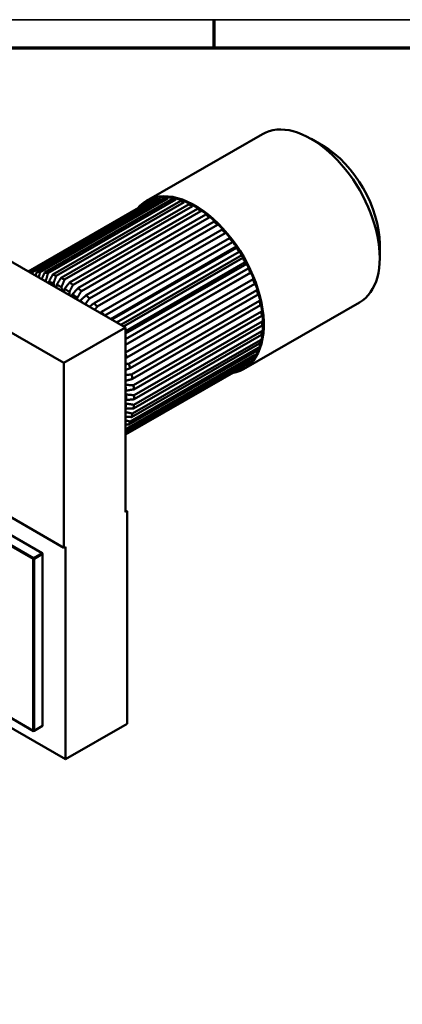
# Model space of a CAD drawing. Header units: millimetres. Extents: x 12 to 1472, y 12 to 1039.
# Tile 6 of 11: x 285 to 454, y 602 to 1038. Entities that reach past the tile are written whole.
import ezdxf

# ---------------------------------------------------------------- set-up
doc = ezdxf.new("R2010")
doc.units = ezdxf.units.MM
doc.header["$LTSCALE"] = 2.5
doc.layers.get('0').update_dxf_attribs({"lineweight": 25})
for name, color, linetype, lineweight in [('Bemaßung (ISO)', 7, 'Continuous', 25), ('Rahmen (ISO)', 7, 'Continuous', 70), ('Sichtbar (ISO)', 7, 'Continuous', 50)]:
    doc.layers.add(name, color=color, linetype=linetype, lineweight=lineweight)
doc.styles.add('Notiztext (DIN)', font='isocpeur.ttf')
doc.dimstyles.new('Standard (DIN)', dxfattribs={"dimscale": 2.5, "dimtxt": 3.5, "dimasz": 2.5, "dimexe": 3.175, "dimexo": 0.8, "dimgap": 0.8, "dimtad": 1, "dimdec": 3, "dimrnd": 1e-08, "dimtxsty": 'Notiztext (DIN)', "dimcen": 0.09, "dimdle": 10, "dimclrd": 256, "dimclre": 256, "dimclrt": 256, "dimazin": 2, "dimtfac": 0.571429, "dimtdec": 3, "dimtmove": 0, "dimatfit": 3, "dimfxl": 1, "dimtolj": 1, "dimlwd": -1, "dimlwe": -1, "dimarcsym": 0})

# ---------------------------------------------------------------- blocks, each defined once
blk = doc.blocks.new('Ränder Hagen+Goebel Rahmen')
at = {"layer": 'Rahmen (ISO)', "linetype": 'Continuous', "lineweight": 35}
blk.add_line((5, 415), (589, 415), dxfattribs=at)
at = {"layer": 'Rahmen (ISO)'}
for p, q in [((148.5, 410), (148.5, 415)), ((10, 410), (584, 410))]:
    blk.add_line(p, q, dxfattribs=at)
blk = doc.blocks.new('*D25')
at = {"layer": 'Bemaßung (ISO)'}
for p, q in [((1067.57, 633.88), (1067.57, 261.76)), ((140.77, 487.7), (140.77, 261.76)), ((147.02, 269.7), (1061.32, 269.7))]:
    blk.add_line(p, q, dxfattribs=at)
for points in [[(147.02, 270.74), (147.02, 268.66), (140.77, 269.7)], [(1061.32, 270.74), (1061.32, 268.66), (1067.57, 269.7)]]:
    blk.add_solid(points, dxfattribs=at)
at = {"layer": 'Defpoints', "color": 0}
for p in [(1067.57, 635.88), (140.77, 489.7), (1067.57, 269.7)]:
    blk.add_point(p, dxfattribs=at)
at = {"layer": 'Bemaßung (ISO)', "insert": (588.74, 280.46), "char_height": 8.75, "attachment_point": 1, "style": 'Notiztext (DIN)'}
blk.add_mtext('\\A1;ca. 927', dxfattribs=at)

msp = doc.modelspace()

# ---------------------------------------------------------------- linework, layer by layer
at = {"layer": 'Sichtbar (ISO)'}
for p, q in [((341.3318, 957.3883), (392.597, 986.91)), ((419.4558, 981.6676), (414.173, 984.7334)), ((290.9663, 925.7951), (347.5348, 958.3708)), ((349.4502, 958.4852), (292.8816, 925.9096)), ((294.2801, 925.8651), (350.8487, 958.4408)), ((346.0865, 958.6283), (346.2298, 958.1647)), ((347.5348, 958.3708), (347.2976, 958.8195)), ((349.3493, 958.9421), (349.4502, 958.4852)), ((350.8487, 958.4408), (350.6472, 958.9009)), ((352.8241, 958.6438), (352.8809, 958.2008)), ((354.3509, 957.9065), (354.1883, 958.3707)), ((289.0202, 926.1088), (341.6772, 956.432)), ((343.2706, 957.2444), (289.1115, 926.0562)), ((289.3134, 925.9399), (344.4615, 957.6976)), ((346.2298, 958.1647), (289.7919, 925.6643)), ((352.8809, 958.2008), (296.3124, 925.6251)), ((297.7824, 925.3308), (354.3509, 957.9065)), ((356.468, 957.3158), (299.8994, 924.7402)), ((301.4177, 924.2007), (357.9862, 956.7764)), ((360.1547, 955.8443), (303.5862, 923.2687)), ((305.1287, 922.4926), (361.6973, 955.0683)), ((338.906, 954.9672), (340.5376, 955.9068)), ((338.9812, 954.8794), (338.906, 954.9672)), ((340.3984, 956.1936), (340.5873, 955.8043)), ((341.3804, 956.8371), (341.7841, 957.0696)), ((341.6772, 956.432), (341.3804, 956.8371)), ((343.0871, 957.7073), (343.2706, 957.2444)), ((344.4615, 957.6976), (344.1923, 958.128)), ((356.4561, 957.738), (356.468, 957.3158)), ((357.9862, 956.7764), (357.8651, 957.2373)), ((360.1879, 956.239), (360.1547, 955.8443)), ((361.6973, 955.0683), (361.6195, 955.5187)), ((363.9608, 954.1704), (363.883, 953.8096)), ((363.883, 953.8096), (307.3145, 921.2339)), ((308.857, 920.2334), (365.4256, 952.8091)), ((367.5941, 951.2436), (311.0256, 918.6679)), ((312.5438, 917.4588), (369.1123, 950.0344)), ((365.4256, 952.8091), (365.3924, 953.2419)), ((367.7152, 951.565), (367.5941, 951.2436)), ((369.1123, 950.0344), (369.1242, 950.4428)), ((371.2294, 948.1868), (314.6609, 915.6111)), ((316.1308, 914.2124), (372.6994, 946.7881)), ((371.392, 948.4637), (371.2294, 948.1868)), ((372.6994, 946.7881), (372.7562, 947.1656)), ((262.7345, 941.2457), (332.031, 901.3405)), ((374.7316, 944.6875), (318.1631, 912.1118)), ((319.5616, 910.5456), (376.1301, 943.1213)), ((374.9331, 944.9155), (374.7316, 944.6875)), ((376.1301, 943.1213), (376.231, 943.462)), ((378.2827, 940.9764), (378.0455, 940.8008)), ((378.0455, 940.8008), (321.477, 908.2252)), ((322.9126, 906.5914), (379.3505, 939.0918)), ((325.5477, 905.074), (381.1337, 937.0838)), ((381.1188, 936.5881), (325.9707, 904.8304)), ((379.3505, 939.0918), (379.4938, 939.3903)), ((381.388, 936.7084), (381.1188, 936.5881)), ((444.461, 938.2454), (444.461, 932.1375)), ((328.1506, 903.5751), (382.3097, 934.7632)), ((329.9312, 902.5497), (383.4908, 933.3926)), ((382.3097, 934.7632), (382.4932, 935.0148)), ((383.9031, 932.1157), (331.246, 901.7925)), ((332.031, 899.7233), (384.9611, 930.2038)), ((332.031, 898.689), (385.6298, 929.5546)), ((384.1999, 932.1789), (383.9031, 932.1157)), ((384.9611, 930.2038), (385.1819, 930.4045)), ((304.8074, 885.6634), (235.5109, 925.5686)), ((290.8358, 925.0632), (290.9663, 925.7951)), ((386.3544, 927.4543), (332.031, 896.1715)), ((332.031, 893.6779), (387.518, 925.6308)), ((332.031, 893.6795), (387.2628, 925.4854)), ((386.6743, 927.4593), (386.3544, 927.4543)), ((387.2628, 925.4854), (387.5174, 925.6321)), ((296.9939, 921.517), (296.8286, 921.989)), ((298.1913, 921.6088), (298.2137, 920.8145)), ((300.6394, 919.4177), (300.2564, 920.8751)), ((301.6522, 920.2751), (301.5366, 918.901)), ((304.0559, 917.4503), (303.7504, 919.2195)), ((388.434, 922.6772), (332.031, 890.1969)), ((332.6101, 888.1068), (389.1786, 920.6825)), ((388.7719, 922.624), (388.434, 922.6772)), ((389.1786, 920.6825), (389.463, 920.7728)), ((305.1573, 918.4093), (304.8518, 916.9919)), ((307.3711, 915.5412), (307.2555, 917.0484)), ((308.6513, 916.0408), (308.2683, 915.0245)), ((390.1093, 917.8599), (333.5407, 885.2843)), ((334.1097, 883.2951), (390.6782, 915.8707)), ((390.4599, 917.7494), (390.1093, 917.8599)), ((390.6782, 915.8707), (390.9879, 915.9033)), ((310.6939, 913.6277), (310.7164, 914.3961)), ((312.0791, 913.2068), (311.9138, 912.9252)), ((391.3537, 913.0783), (334.7851, 880.5027)), ((335.1695, 878.5505), (391.7381, 911.1261)), ((384.2485, 882.8621), (435.5138, 912.3838)), ((391.7114, 912.9122), (391.3537, 913.0783)), ((391.7381, 911.1261), (392.0681, 911.1004)), ((321.477, 908.2252), (320.8142, 907.7998)), ((392.1476, 908.4079), (335.5791, 875.8323)), ((335.7728, 873.9478), (392.3413, 906.5234)), ((392.5068, 908.1887), (392.1476, 908.4079)), ((392.3413, 906.5234), (392.6866, 906.4398)), ((392.4786, 903.9223), (335.91, 871.3466)), ((335.91, 869.5596), (392.4786, 902.1353)), ((392.8336, 903.6535), (392.4786, 903.9223)), ((392.4786, 902.1353), (392.8336, 901.9951)), ((332.031, 901.3405), (304.8074, 885.6634)), ((332.031, 901.3405), (332.031, 819.5858)), ((335.5791, 865.4551), (392.1476, 898.0308)), ((392.3413, 899.6921), (335.7728, 867.1165)), ((392.1476, 898.0308), (392.5068, 897.8362)), ((392.6866, 899.3781), (392.3413, 899.6921)), ((334.7851, 861.6991), (391.3537, 894.2747)), ((391.7381, 895.7843), (335.1695, 863.2086)), ((391.3537, 894.2747), (391.7114, 894.0289)), ((392.0681, 895.4298), (391.7381, 895.7843)), ((389.1786, 889.1757), (332.6101, 856.6)), ((333.5407, 858.3507), (390.1093, 890.9264)), ((390.6782, 892.2603), (334.1097, 859.6846)), ((389.463, 888.7579), (389.1786, 889.1757)), ((390.1093, 890.9264), (390.4599, 890.6332)), ((390.9879, 891.8711), (390.6782, 892.2603)), ((304.8074, 885.6634), (304.8074, 803.9087)), ((332.031, 887.84), (332.6101, 888.1068)), ((332.031, 855.5582), (388.434, 888.0385)), ((387.2628, 886.5792), (332.031, 854.7733)), ((332.031, 854.3739), (386.3544, 885.6567)), ((384.9611, 884.5118), (332.031, 854.0314)), ((385.1819, 884.0568), (384.9611, 884.5118)), ((386.3544, 885.6567), (386.6743, 885.2832)), ((387.5174, 886.1393), (387.2628, 886.5792)), ((388.434, 888.0385), (388.7719, 887.7025)), ((332.031, 853.9473), (383.9031, 883.8184)), ((381.2741, 882.3045), (381.388, 882.1224)), ((382.4932, 882.5431), (382.3437, 882.9204)), ((382.4932, 882.5431), (384.1419, 883.4925)), ((383.9031, 883.8184), (384.1999, 883.4133)), ((332.031, 873.4078), (332.2764, 873.3484)), ((332.3648, 871.674), (332.031, 871.9267)), ((332.031, 869.3751), (332.3648, 869.2434)), ((332.2764, 867.6708), (332.031, 867.894)), ((332.6101, 856.6), (332.031, 856.7946)), ((304.8074, 803.9087), (235.5109, 843.8139)), ((246.1175, 829.7325), (295.2615, 801.4324)), ((242.1224, 827.2275), (291.2663, 798.9274)), ((291.4431, 799.2336), (242.2992, 827.5337)), ((332.7381, 819.993), (332.031, 820.4002)), ((332.7381, 819.993), (332.031, 819.5858)), ((332.7381, 725.975), (332.7381, 819.993)), ((304.8074, 803.9087), (305.5145, 804.3159)), ((305.5145, 804.3159), (305.5145, 710.298)), ((291.2663, 798.9274), (291.4431, 799.2336)), ((291.2663, 798.9274), (291.6199, 798.9274)), ((291.2663, 798.9274), (291.2663, 722.8955)), ((295.2615, 801.4324), (291.4431, 799.2336)), ((291.6199, 798.9274), (291.4431, 799.2336)), ((291.6199, 798.9274), (295.4382, 801.1262)), ((291.6199, 722.8955), (291.6199, 798.9274)), ((295.4382, 801.3298), (295.2615, 801.4324)), ((295.4382, 801.1262), (295.2615, 801.4324)), ((295.4382, 801.1262), (295.4382, 801.3298)), ((295.4382, 801.1262), (295.4382, 725.0944)), ((305.5145, 710.298), (259.8595, 736.589)), ((263.6726, 738.7849), (291.4431, 722.7929)), ((291.2663, 722.8955), (263.6733, 738.7853)), ((291.4431, 722.7929), (295.2615, 724.9918)), ((295.4382, 725.0944), (291.6199, 722.8955)), ((295.2615, 724.9918), (295.4382, 725.0944)), ((305.5145, 710.298), (332.7381, 725.975)), ((291.2663, 722.8955), (291.6199, 722.8955)), ((291.2663, 722.8955), (291.4431, 722.7929)), ((291.4431, 722.7929), (291.6199, 722.8955))]:
    msp.add_line(p, q, dxfattribs=at)
at = {"layer": 'Sichtbar (ISO)', "flags": 128}
for points in [[(292.8816, 925.9096), (292.8548, 925.8394), (292.828, 925.7693), (292.8012, 925.6994), (292.7745, 925.6295), (292.7478, 925.5597), (292.7212, 925.4899), (292.6945, 925.4203), (292.6679, 925.3508), (292.6414, 925.2814), (292.6149, 925.212), (292.5884, 925.1427), (292.562, 925.0736), (292.5355, 925.0045), (292.5092, 924.9355), (292.4828, 924.8666), (292.4565, 924.7978), (292.4303, 924.729), (292.404, 924.6604), (292.3778, 924.5918), (292.3517, 924.5234), (292.3255, 924.455), (292.2994, 924.3867), (292.2734, 924.3185), (292.2474, 924.2504)], [(293.7173, 923.4039), (293.7402, 923.5042), (293.7632, 923.6047), (293.7862, 923.7054), (293.8092, 923.8063), (293.8323, 923.9074), (293.8554, 924.0087), (293.8786, 924.1101), (293.9019, 924.2118), (293.9251, 924.3137), (293.9485, 924.4157), (293.9719, 924.518), (293.9953, 924.6204), (294.0188, 924.723), (294.0423, 924.8259), (294.0658, 924.9289), (294.0895, 925.0321), (294.1131, 925.1355), (294.1368, 925.2392), (294.1606, 925.343), (294.1844, 925.447), (294.2083, 925.5512), (294.2322, 925.6557), (294.2561, 925.7603), (294.2801, 925.8651)], [(296.3124, 925.6251), (296.2547, 925.4993), (296.1971, 925.3737), (296.1396, 925.2485), (296.0823, 925.1236), (296.0252, 924.9989), (295.9681, 924.8746), (295.9112, 924.7505), (295.8545, 924.6268), (295.7979, 924.5033), (295.7414, 924.3801), (295.685, 924.2572), (295.6288, 924.1346), (295.5728, 924.0123), (295.5168, 923.8902), (295.461, 923.7685), (295.4054, 923.647), (295.3498, 923.5259), (295.2944, 923.405), (295.2392, 923.2844), (295.184, 923.164), (295.129, 923.044), (295.0742, 922.9242), (295.0194, 922.8047), (294.9648, 922.6855)], [(296.8286, 921.989), (296.8671, 922.1242), (296.9057, 922.2597), (296.9444, 922.3955), (296.9833, 922.5317), (297.0222, 922.6683), (297.0612, 922.8052), (297.1004, 922.9424), (297.1396, 923.08), (297.179, 923.218), (297.2184, 923.3563), (297.258, 923.495), (297.2977, 923.634), (297.3375, 923.7734), (297.3774, 923.9131), (297.4174, 924.0533), (297.4575, 924.1937), (297.4977, 924.3346), (297.538, 924.4758), (297.5785, 924.6174), (297.619, 924.7593), (297.6597, 924.9016), (297.7005, 925.0443), (297.7414, 925.1874), (297.7824, 925.3308)], [(299.8994, 924.7402), (299.8261, 924.6057), (299.7529, 924.4717), (299.6799, 924.338), (299.6071, 924.2046), (299.5345, 924.0716), (299.4621, 923.9389), (299.3899, 923.8066), (299.3179, 923.6747), (299.2461, 923.543), (299.1745, 923.4117), (299.103, 923.2808), (299.0318, 923.1502), (298.9607, 923.0199), (298.8899, 922.89), (298.8192, 922.7604), (298.7487, 922.6311), (298.6784, 922.5022), (298.6082, 922.3735), (298.5383, 922.2453), (298.4685, 922.1173), (298.399, 921.9897), (298.3296, 921.8624), (298.2604, 921.7354), (298.1913, 921.6088)], [(300.2564, 920.8751), (300.3033, 921.0096), (300.3503, 921.1444), (300.3975, 921.2796), (300.4448, 921.4152), (300.4922, 921.551), (300.5397, 921.6873), (300.5874, 921.8239), (300.6352, 921.9608), (300.6831, 922.0981), (300.7311, 922.2357), (300.7793, 922.3737), (300.8276, 922.5121), (300.8761, 922.6508), (300.9246, 922.7899), (300.9733, 922.9293), (301.0222, 923.0691), (301.0712, 923.2093), (301.1202, 923.3498), (301.1695, 923.4907), (301.2189, 923.632), (301.2684, 923.7736), (301.318, 923.9156), (301.3678, 924.058), (301.4177, 924.2007)], [(303.5862, 923.2687), (303.5031, 923.1402), (303.4203, 923.012), (303.3377, 922.8842), (303.2553, 922.7567), (303.1731, 922.6296), (303.0911, 922.5027), (303.0094, 922.3762), (302.9278, 922.2501), (302.8465, 922.1242), (302.7654, 921.9987), (302.6845, 921.8735), (302.6039, 921.7487), (302.5234, 921.6241), (302.4432, 921.4999), (302.3631, 921.376), (302.2833, 921.2524), (302.2037, 921.1292), (302.1243, 921.0062), (302.0451, 920.8836), (301.9661, 920.7613), (301.8873, 920.6393), (301.8088, 920.5176), (301.7304, 920.3962), (301.6522, 920.2751)], [(303.7504, 919.2195), (303.8061, 919.3519), (303.8619, 919.4846), (303.9179, 919.6177), (303.974, 919.7511), (304.0303, 919.8848), (304.0867, 920.0189), (304.1433, 920.1533), (304.2001, 920.2881), (304.2569, 920.4232), (304.314, 920.5587), (304.3712, 920.6945), (304.4285, 920.8307), (304.486, 920.9672), (304.5436, 921.1041), (304.6014, 921.2413), (304.6594, 921.3789), (304.7175, 921.5168), (304.7758, 921.6551), (304.8342, 921.7938), (304.8928, 921.9328), (304.9515, 922.0722), (305.0105, 922.212), (305.0695, 922.3521), (305.1287, 922.4926)], [(307.3145, 921.2339), (307.2218, 921.1127), (307.1294, 920.9917), (307.0373, 920.8711), (306.9454, 920.7508), (306.8537, 920.6308), (306.7623, 920.5112), (306.6711, 920.3918), (306.5802, 920.2728), (306.4895, 920.154), (306.3991, 920.0356), (306.3088, 919.9175), (306.2189, 919.7997), (306.1291, 919.6822), (306.0396, 919.5649), (305.9503, 919.448), (305.8613, 919.3314), (305.7725, 919.2151), (305.6839, 919.0991), (305.5956, 918.9834), (305.5075, 918.868), (305.4196, 918.7529), (305.3319, 918.6381), (305.2445, 918.5235), (305.1573, 918.4093)], [(307.2555, 917.0484), (307.3202, 917.1773), (307.3851, 917.3064), (307.4501, 917.4359), (307.5154, 917.5657), (307.5808, 917.6958), (307.6463, 917.8263), (307.7121, 917.9571), (307.778, 918.0882), (307.8441, 918.2197), (307.9104, 918.3515), (307.9769, 918.4837), (308.0435, 918.6162), (308.1103, 918.7491), (308.1773, 918.8822), (308.2444, 919.0158), (308.3118, 919.1497), (308.3793, 919.2839), (308.447, 919.4185), (308.5149, 919.5534), (308.5829, 919.6887), (308.6512, 919.8243), (308.7196, 919.9603), (308.7882, 920.0967), (308.857, 920.2334)], [(311.0256, 918.6679), (310.9236, 918.5551), (310.8219, 918.4427), (310.7205, 918.3305), (310.6193, 918.2186), (310.5185, 918.107), (310.4179, 917.9957), (310.3175, 917.8847), (310.2174, 917.7739), (310.1176, 917.6635), (310.0181, 917.5533), (309.9188, 917.4435), (309.8197, 917.3339), (309.721, 917.2246), (309.6224, 917.1156), (309.5242, 917.0069), (309.4262, 916.8984), (309.3284, 916.7902), (309.2309, 916.6823), (309.1337, 916.5747), (309.0367, 916.4674), (308.94, 916.3603), (308.8435, 916.2535), (308.7473, 916.147), (308.6513, 916.0408)], [(310.7164, 914.3961), (310.7902, 914.52), (310.8643, 914.6442), (310.9385, 914.7687), (311.013, 914.8935), (311.0876, 915.0186), (311.1624, 915.1441), (311.2375, 915.2699), (311.3127, 915.396), (311.3881, 915.5224), (311.4637, 915.6492), (311.5395, 915.7762), (311.6156, 915.9037), (311.6918, 916.0314), (311.7682, 916.1595), (311.8448, 916.2879), (311.9217, 916.4166), (311.9987, 916.5457), (312.076, 916.6751), (312.1534, 916.8049), (312.2311, 916.935), (312.3089, 917.0654), (312.387, 917.1962), (312.4653, 917.3273), (312.5438, 917.4588)], [(314.6609, 915.6111), (314.55, 915.5079), (314.4394, 915.405), (314.3292, 915.3023), (314.2192, 915.1999), (314.1095, 915.0978), (314.0001, 914.9959), (313.891, 914.8943), (313.7821, 914.793), (313.6736, 914.6919), (313.5653, 914.5911), (313.4574, 914.4905), (313.3497, 914.3903), (313.2423, 914.2902), (313.1351, 914.1905), (313.0283, 914.091), (312.9217, 913.9917), (312.8154, 913.8927), (312.7094, 913.794), (312.6037, 913.6955), (312.4982, 913.5973), (312.393, 913.4993), (312.2881, 913.4015), (312.1835, 913.3041), (312.0791, 913.2068)], [(314.2663, 911.5705), (314.3418, 911.6777), (314.4176, 911.7851), (314.4935, 911.8927), (314.5697, 912.0006), (314.646, 912.1087), (314.7224, 912.2171), (314.7991, 912.3258), (314.8759, 912.4347), (314.953, 912.5438), (315.0302, 912.6533), (315.1076, 912.7629), (315.1852, 912.8729), (315.2629, 912.983), (315.3409, 913.0935), (315.419, 913.2042), (315.4974, 913.3152), (315.5759, 913.4264), (315.6546, 913.5379), (315.7335, 913.6497), (315.8126, 913.7617), (315.8918, 913.874), (315.9713, 913.9865), (316.051, 914.0993), (316.1308, 914.2124)], [(318.1631, 912.1118), (318.0754, 912.0437), (317.9879, 911.9756), (317.9006, 911.9077), (317.8135, 911.8399), (317.7265, 911.7723), (317.6397, 911.7048), (317.553, 911.6374), (317.4666, 911.5701), (317.3803, 911.503), (317.2941, 911.436), (317.2081, 911.3691), (317.1223, 911.3024), (317.0367, 911.2358), (316.9512, 911.1693), (316.8659, 911.103), (316.7808, 911.0367), (316.6958, 910.9706), (316.611, 910.9046), (316.5263, 910.8388), (316.4418, 910.7731), (316.3575, 910.7075), (316.2733, 910.642), (316.1893, 910.5766), (316.1054, 910.5114)], [(318.4204, 909.1783), (318.4673, 909.2344), (318.5142, 909.2906), (318.5611, 909.3469), (318.6081, 909.4033), (318.6552, 909.4597), (318.7024, 909.5162), (318.7496, 909.5727), (318.7968, 909.6294), (318.8442, 909.6861), (318.8916, 909.7429), (318.939, 909.7997), (318.9865, 909.8567), (319.0341, 909.9137), (319.0817, 909.9707), (319.1294, 910.0279), (319.1772, 910.0851), (319.225, 910.1424), (319.2729, 910.1998), (319.3209, 910.2572), (319.3689, 910.3148), (319.417, 910.3724), (319.4651, 910.43), (319.5133, 910.4878), (319.5616, 910.5456)], [(333.5407, 885.2843), (333.477, 885.2758), (333.4134, 885.2674), (333.3498, 885.259), (333.2863, 885.2507), (333.2229, 885.2423), (333.1595, 885.2339), (333.0962, 885.2256), (333.033, 885.2172), (332.9699, 885.2089), (332.9068, 885.2005), (332.8438, 885.1922), (332.7809, 885.1839), (332.718, 885.1756), (332.6552, 885.1673), (332.5925, 885.159), (332.5298, 885.1508), (332.4672, 885.1425), (332.4047, 885.1343), (332.3422, 885.126), (332.2799, 885.1178), (332.2175, 885.1096), (332.1553, 885.1014), (332.0931, 885.0932), (332.031, 885.085)], [(332.031, 882.5551), (332.116, 882.5853), (332.2012, 882.6156), (332.2864, 882.646), (332.3719, 882.6764), (332.4574, 882.7069), (332.5431, 882.7374), (332.629, 882.7679), (332.7149, 882.7985), (332.8011, 882.8292), (332.8873, 882.8599), (332.9737, 882.8906), (333.0602, 882.9214), (333.1469, 882.9523), (333.2337, 882.9832), (333.3207, 883.0142), (333.4078, 883.0452), (333.495, 883.0762), (333.5824, 883.1073), (333.6699, 883.1385), (333.7576, 883.1697), (333.8454, 883.201), (333.9334, 883.2323), (334.0215, 883.2637), (334.1097, 883.2951)], [(334.7851, 880.5027), (334.6677, 880.4965), (334.5505, 880.4904), (334.4335, 880.4842), (334.3168, 880.4781), (334.2003, 880.472), (334.0841, 880.4659), (333.9681, 880.4598), (333.8523, 880.4537), (333.7367, 880.4477), (333.6214, 880.4416), (333.5063, 880.4356), (333.3915, 880.4296), (333.2769, 880.4236), (333.1625, 880.4176), (333.0483, 880.4116), (332.9344, 880.4057), (332.8207, 880.3997), (332.7072, 880.3938), (332.5939, 880.3879), (332.4809, 880.382), (332.3681, 880.3761), (332.2555, 880.3702), (332.1431, 880.3644), (332.031, 880.3585)], [(332.031, 877.7345), (332.1582, 877.7675), (332.2858, 877.8006), (332.4136, 877.8339), (332.5417, 877.8672), (332.6702, 877.9005), (332.7989, 877.934), (332.9279, 877.9676), (333.0573, 878.0012), (333.187, 878.0349), (333.3169, 878.0687), (333.4472, 878.1025), (333.5778, 878.1365), (333.7087, 878.1705), (333.8399, 878.2046), (333.9714, 878.2388), (334.1033, 878.2731), (334.2354, 878.3075), (334.3679, 878.342), (334.5007, 878.3765), (334.6338, 878.4111), (334.7673, 878.4458), (334.901, 878.4806), (335.0351, 878.5155), (335.1695, 878.5505)], [(335.5791, 875.8323), (335.4268, 875.8356), (335.2749, 875.8389), (335.1234, 875.8423), (334.9723, 875.8456), (334.8215, 875.8489), (334.6712, 875.8522), (334.5213, 875.8555), (334.3718, 875.8589), (334.2226, 875.8622), (334.0739, 875.8655), (333.9255, 875.8688), (333.7775, 875.872), (333.6299, 875.8753), (333.4826, 875.8786), (333.3358, 875.8819), (333.1893, 875.8852), (333.0432, 875.8884), (332.8975, 875.8917), (332.7522, 875.8949), (332.6072, 875.8982), (332.4626, 875.9015), (332.3184, 875.9047), (332.1745, 875.9079), (332.031, 875.9112)], [(332.2764, 873.3484), (332.4178, 873.3726), (332.5596, 873.3968), (332.7017, 873.4212), (332.8441, 873.4456), (332.987, 873.4701), (333.1302, 873.4946), (333.2738, 873.5192), (333.4177, 873.5439), (333.5621, 873.5686), (333.7068, 873.5934), (333.8518, 873.6183), (333.9973, 873.6432), (334.1431, 873.6682), (334.2894, 873.6933), (334.436, 873.7184), (334.5829, 873.7436), (334.7303, 873.7689), (334.8781, 873.7942), (335.0262, 873.8197), (335.1747, 873.8451), (335.3237, 873.8707), (335.473, 873.8963), (335.6227, 873.922), (335.7728, 873.9478)], [(335.91, 871.3466), (335.7578, 871.3606), (335.606, 871.3746), (335.4546, 871.3885), (335.3036, 871.4024), (335.153, 871.4163), (335.0028, 871.4301), (334.853, 871.444), (334.7035, 871.4577), (334.5545, 871.4715), (334.4059, 871.4852), (334.2576, 871.4989), (334.1097, 871.5126), (333.9622, 871.5262), (333.8151, 871.5398), (333.6684, 871.5533), (333.5221, 871.5669), (333.3761, 871.5804), (333.2305, 871.5938), (333.0853, 871.6073), (332.9404, 871.6207), (332.796, 871.6341), (332.6519, 871.6474), (332.5081, 871.6607), (332.3648, 871.674)], [(335.7728, 867.1165), (335.6227, 867.1402), (335.473, 867.1639), (335.3237, 867.1875), (335.1747, 867.2111), (335.0262, 867.2346), (334.8781, 867.2581), (334.7303, 867.2815), (334.5829, 867.3048), (334.436, 867.3281), (334.2894, 867.3513), (334.1431, 867.3745), (333.9973, 867.3976), (333.8518, 867.4207), (333.7068, 867.4437), (333.5621, 867.4666), (333.4177, 867.4895), (333.2738, 867.5124), (333.1302, 867.5352), (332.987, 867.5579), (332.8441, 867.5806), (332.7017, 867.6032), (332.5596, 867.6258), (332.4178, 867.6483), (332.2764, 867.6708)], [(332.3648, 869.2434), (332.5081, 869.2561), (332.6519, 869.2689), (332.796, 869.2817), (332.9404, 869.2946), (333.0853, 869.3075), (333.2305, 869.3204), (333.3761, 869.3334), (333.5221, 869.3464), (333.6684, 869.3594), (333.8151, 869.3725), (333.9622, 869.3856), (334.1097, 869.3988), (334.2576, 869.412), (334.4059, 869.4252), (334.5545, 869.4385), (334.7035, 869.4518), (334.853, 869.4651), (335.0028, 869.4785), (335.153, 869.4919), (335.3036, 869.5054), (335.4546, 869.5189), (335.606, 869.5324), (335.7578, 869.546), (335.91, 869.5596)], [(332.031, 865.4112), (332.1745, 865.413), (332.3184, 865.4147), (332.4626, 865.4165), (332.6072, 865.4182), (332.7522, 865.42), (332.8975, 865.4218), (333.0432, 865.4235), (333.1893, 865.4253), (333.3358, 865.4271), (333.4826, 865.4289), (333.6299, 865.4307), (333.7775, 865.4326), (333.9255, 865.4344), (334.0739, 865.4362), (334.2226, 865.4381), (334.3718, 865.4399), (334.5213, 865.4418), (334.6712, 865.4437), (334.8215, 865.4456), (334.9723, 865.4475), (335.1234, 865.4494), (335.2749, 865.4513), (335.4268, 865.4532), (335.5791, 865.4551)], [(335.1695, 863.2086), (335.0351, 863.2383), (334.901, 863.2679), (334.7673, 863.2974), (334.6338, 863.3269), (334.5007, 863.3563), (334.3679, 863.3856), (334.2354, 863.4149), (334.1033, 863.4441), (333.9714, 863.4732), (333.8399, 863.5023), (333.7087, 863.5313), (333.5778, 863.5602), (333.4472, 863.5891), (333.3169, 863.6179), (333.187, 863.6467), (333.0573, 863.6754), (332.9279, 863.704), (332.7989, 863.7325), (332.6702, 863.761), (332.5417, 863.7895), (332.4136, 863.8178), (332.2858, 863.8461), (332.1582, 863.8744), (332.031, 863.9026)], [(332.031, 861.8635), (332.1431, 861.8567), (332.2555, 861.85), (332.3681, 861.8433), (332.4809, 861.8365), (332.5939, 861.8297), (332.7072, 861.823), (332.8207, 861.8162), (332.9344, 861.8094), (333.0483, 861.8026), (333.1625, 861.7958), (333.2769, 861.7889), (333.3915, 861.7821), (333.5063, 861.7752), (333.6214, 861.7684), (333.7367, 861.7615), (333.8523, 861.7546), (333.9681, 861.7477), (334.0841, 861.7408), (334.2003, 861.7339), (334.3168, 861.7269), (334.4335, 861.72), (334.5505, 861.713), (334.6677, 861.7061), (334.7851, 861.6991)], [(334.1097, 859.6846), (334.0215, 859.7093), (333.9334, 859.734), (333.8454, 859.7586), (333.7576, 859.7832), (333.6699, 859.8077), (333.5824, 859.8323), (333.495, 859.8567), (333.4078, 859.8812), (333.3207, 859.9056), (333.2337, 859.9299), (333.1469, 859.9543), (333.0602, 859.9785), (332.9737, 860.0028), (332.8873, 860.027), (332.8011, 860.0512), (332.7149, 860.0753), (332.629, 860.0994), (332.5431, 860.1235), (332.4574, 860.1475), (332.3719, 860.1715), (332.2864, 860.1955), (332.2012, 860.2194), (332.116, 860.2433), (332.031, 860.2671)], [(332.031, 858.5433), (332.0931, 858.5353), (332.1553, 858.5274), (332.2175, 858.5194), (332.2799, 858.5115), (332.3422, 858.5035), (332.4047, 858.4956), (332.4672, 858.4876), (332.5298, 858.4796), (332.5925, 858.4716), (332.6552, 858.4636), (332.718, 858.4556), (332.7809, 858.4476), (332.8438, 858.4396), (332.9068, 858.4315), (332.9699, 858.4235), (333.033, 858.4154), (333.0962, 858.4074), (333.1595, 858.3993), (333.2229, 858.3912), (333.2863, 858.3831), (333.3498, 858.3751), (333.4134, 858.367), (333.477, 858.3588), (333.5407, 858.3507)]]:
    msp.add_lwpolyline(points, dxfattribs=at)
at = {"layer": 'Sichtbar (ISO)'}
for centre, major_axis, start_param, end_param in [((414.0554, 949.6469), (-21.4584, 37.2631), 3.14159265, 6.28318531), ((419.3587, 952.7008), (17.7156, -30.7637), 0.78733187, 2.35426078), ((362.7902, 920.1252), (-21.4584, 37.2631), 2.92538477, 6.49939319), ((362.7902, 920.1252), (-21.2089, 36.8298), 6.0890752, 6.16700356), ((362.7902, 920.1252), (-20.9594, 36.3965), 6.03918294, 6.09123212), ((362.7902, 920.1252), (-21.2089, 36.8298), 5.9634115, 6.04133985), ((362.7902, 920.1252), (-20.9594, 36.3965), 5.91351924, 5.96556841), ((362.7902, 920.1252), (-21.2089, 36.8298), 5.83774779, 5.91567615), ((362.7902, 920.1252), (21.2089, -36.8298), 2.57049143, 2.64841979), ((362.7902, 920.1252), (-21.2089, 36.8298), 0.05721731, 0.13514567), ((362.7902, 920.1252), (-21.2089, 36.8298), 6.21473891, 6.29266727), ((362.7902, 920.1252), (-20.9594, 36.3965), 6.16484665, 6.21689582), ((362.7902, 920.1252), (20.9594, -36.3965), 2.64626288, 2.69831205), ((362.7902, 920.1252), (20.9594, -36.3965), 2.52059917, 2.57264835), ((362.7902, 920.1252), (21.2089, -36.8298), 2.44482773, 2.52275608), ((362.7902, 920.1252), (20.9594, -36.3965), 2.39493546, 2.44698464), ((362.7902, 920.1252), (21.2089, -36.8298), 2.31916402, 2.39709238), ((362.7902, 920.1252), (20.9594, -36.3965), 2.26927176, 2.32132093), ((362.7902, 920.1252), (21.2089, -36.8298), 2.19350031, 2.27142867), ((362.7902, 920.1252), (20.9594, -36.3965), 2.14360805, 2.19565723), ((362.7902, 920.1252), (21.2089, -36.8298), 2.06783661, 2.14576496), ((362.7902, 920.1252), (20.9594, -36.3965), 2.01794434, 2.06999352), ((362.7902, 920.1252), (21.2089, -36.8298), 1.9421729, 2.02010126), ((362.7902, 920.1252), (20.9594, -36.3965), 1.89228064, 1.94432982), ((362.7902, 920.1252), (21.2089, -36.8298), 1.8165092, 1.89443755), ((362.7902, 920.1252), (20.9594, -36.3965), 1.76661693, 1.81866611), ((362.7902, 920.1252), (21.2089, -36.8298), 1.69084549, 1.76877385), ((362.7902, 920.1252), (20.9594, -36.3965), 1.64095323, 1.6930024), ((362.7902, 920.1252), (21.2089, -36.8298), 1.56518178, 1.64311014), ((362.7902, 920.1252), (20.9594, -36.3965), 1.51528952, 1.5673387), ((362.7902, 920.1252), (21.2089, -36.8298), 1.43951808, 1.51744643), ((306.2216, 887.5495), (-20.9594, 36.3965), 6.03918294, 6.08332488), ((306.2216, 887.5495), (-20.9594, 36.3965), 5.91351924, 5.96556841), ((306.2216, 887.5495), (20.9594, -36.3965), 2.64626288, 2.69831205), ((306.2216, 887.5495), (20.9594, -36.3965), 2.52059917, 2.57264835), ((362.7902, 920.1252), (20.9594, -36.3965), 1.38962581, 1.44167499), ((362.7902, 920.1252), (21.2089, -36.8298), 1.31385437, 1.39178273), ((304.4538, 886.5315), (19.7118, -34.23), 2.6346443, 2.67458415), ((304.4538, 886.5315), (19.7118, -34.23), 2.5089806, 2.58426692), ((304.4538, 886.5315), (19.7118, -34.23), 2.38331689, 2.45860321), ((306.2216, 887.5495), (20.9594, -36.3965), 2.39493546, 2.44698464), ((306.2216, 887.5495), (20.9594, -36.3965), 2.26927176, 2.32132093), ((362.7902, 920.1252), (20.9594, -36.3965), 1.26396211, 1.31601128), ((362.7902, 920.1252), (21.2089, -36.8298), 1.18819067, 1.26611902), ((304.4538, 886.5315), (19.7118, -34.23), 2.25765318, 2.33293951), ((304.4538, 886.5315), (19.7118, -34.23), 2.13198948, 2.2072758), ((306.2216, 887.5495), (20.9594, -36.3965), 2.14360805, 2.19565723), ((306.2216, 887.5495), (20.9594, -36.3965), 2.01794434, 2.06999352), ((362.7902, 920.1252), (20.9594, -36.3965), 1.1382984, 1.19034758), ((362.7902, 920.1252), (21.2089, -36.8298), 1.06252696, 1.14045532), ((304.4538, 886.5315), (19.7118, -34.23), 2.04167225, 2.08161209), ((306.2216, 887.5495), (20.9594, -36.3965), 1.89228064, 1.94432982), ((362.7902, 920.1252), (20.9594, -36.3965), 1.0126347, 1.06468387), ((362.7902, 920.1252), (21.2089, -36.8298), 0.93686325, 1.01479161), ((306.2216, 887.5495), (20.9594, -36.3965), 1.77452417, 1.81866611), ((362.7902, 920.1252), (20.9594, -36.3965), 0.88697099, 0.93902017), ((362.7902, 920.1252), (21.2089, -36.8298), 0.81119955, 0.8891279), ((362.7902, 920.1252), (20.9594, -36.3965), 0.76130728, 0.81335646), ((362.7902, 920.1252), (21.2089, -36.8298), 0.68553584, 0.7634642), ((362.7902, 920.1252), (21.2089, -36.8298), 0.55987213, 0.63780049), ((362.7902, 920.1252), (20.9594, -36.3965), 0.63564358, 0.68769275), ((362.7902, 920.1252), (21.2089, -36.8298), 0.43420843, 0.51213678), ((362.7902, 920.1252), (20.9594, -36.3965), 0.50997987, 0.56202905), ((306.2216, 887.5495), (20.9594, -36.3965), 1.26396211, 1.3048542), ((362.7902, 920.1252), (20.9594, -36.3965), 0.25865246, 0.31070164), ((362.7902, 920.1252), (21.2089, -36.8298), 0.30854472, 0.38647308), ((362.7902, 920.1252), (20.9594, -36.3965), 0.38431616, 0.43636534), ((306.2216, 887.5495), (20.9594, -36.3965), 1.1382984, 1.19034758), ((362.7902, 920.1252), (20.9594, -36.3965), 0.00732505, 0.05937422), ((362.7902, 920.1252), (21.2089, -36.8298), 0.05721731, 0.13514567), ((362.7902, 920.1252), (20.9594, -36.3965), 0.13298875, 0.18503793), ((362.7902, 920.1252), (21.2089, -36.8298), 0.18288102, 0.26080937), ((306.2216, 887.5495), (20.9594, -36.3965), 1.0126347, 1.06468387), ((362.7902, 920.1252), (21.2089, -36.8298), 6.12946827, 6.16700356), ((362.7902, 920.1252), (21.2089, -36.8298), 6.21473891, 6.29266727), ((304.4538, 886.5315), (19.7118, -34.23), 0.87535242, 0.94661165), ((306.2216, 887.5495), (20.9594, -36.3965), 0.88697099, 0.93902017), ((304.4538, 886.5315), (19.7118, -34.23), 0.74968871, 0.82497503), ((306.2216, 887.5495), (20.9594, -36.3965), 0.76130728, 0.81335646), ((304.4538, 886.5315), (19.7118, -34.23), 0.6280521, 0.69931133), ((306.2216, 887.5495), (20.9594, -36.3965), 0.63564358, 0.68769275), ((306.2216, 887.5495), (20.9594, -36.3965), 0.50997987, 0.56202905), ((306.2216, 887.5495), (20.9594, -36.3965), 0.38431616, 0.43636534), ((306.2216, 887.5495), (20.9594, -36.3965), 0.26980954, 0.31070164)]:
    msp.add_ellipse(centre, major_axis=major_axis, ratio=0.57809312, start_param=start_param, end_param=end_param, dxfattribs=at)

# ---------------------------------------------------------------- block references
at = {"xscale": 2.5, "yscale": 2.5, "zscale": 2.5}
msp.add_blockref('Ränder Hagen+Goebel Rahmen', (0, 0), dxfattribs=at)

# ---------------------------------------------------------------- dimensions: what is measured, and where the dimension line sits
at = {"layer": 'Bemaßung (ISO)'}
dim = msp.add_linear_dim(base=(1067.574, 269.6991), p1=(140.774, 489.6991), p2=(1067.574, 635.8838), angle=180, text='ca. <>', dimstyle='Standard (DIN)', override={"dimdec": 0, "dimtp": 0, "dimtm": 0, "dimtdec": 0, "dimatfit": 2}, dxfattribs=at)
dim.commit()
dim.dimension.update_dxf_attribs({"geometry": '*D25', "text_midpoint": (606.674, 269.6991), "dimtype": 160})

doc.saveas('drawing.dxf')
